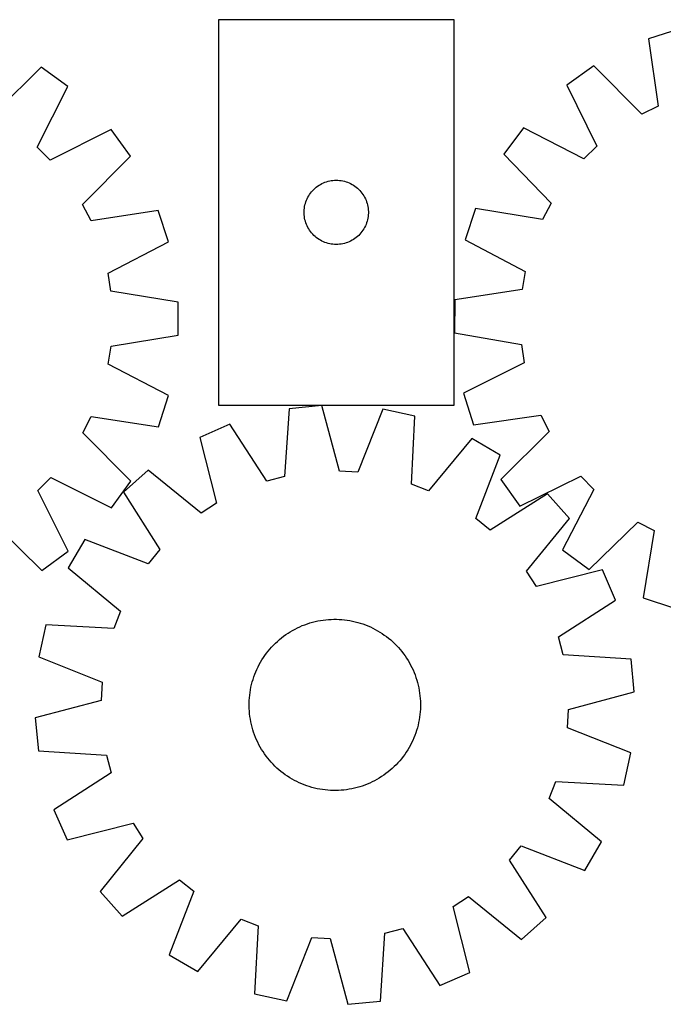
# Model space of a CAD drawing. Header units: millimetres. Extents: x 7 to 1493, y 7 to 467.
# Tile 3 of 5: x 725 to 1026, y 7 to 467. Entities that reach past the tile are written whole.
import ezdxf

# ---------------------------------------------------------------- set-up
doc = ezdxf.new("R2010")
doc.units = ezdxf.units.MM
doc.layers.add('CUT', color=7, linetype='CONTINUOUS', true_color=0x000000)

msp = doc.modelspace()

# ---------------------------------------------------------------- linework, layer by layer
at = {"layer": 'CUT'}
for p, q in [((927.945677, 466.623354), (817.945677, 466.623354)), ((817.945677, 466.623354), (817.945677, 286.623354)), ((927.945677, 286.623354), (927.945677, 466.623354)), ((1033.449985, 462.352139), (1018.773207, 457.734486)), ((1018.773207, 457.734486), (1023.275553, 426.290828)), ((735.105887, 444.520536), (712.548792, 422.156452)), ((747.564492, 435.492043), (735.105887, 444.520536)), ((993.224988, 445.016217), (980.693476, 436.089194)), ((1015.599728, 422.469692), (993.224988, 445.016217)), ((733.334796, 407.093267), (747.564492, 435.492043)), ((980.693476, 436.089194), (994.692086, 407.5758)), ((1023.275553, 426.290828), (1015.599728, 422.469692)), ((767.769122, 415.336678), (739.405168, 401.037695)), ((776.828002, 402.900149), (767.769122, 415.336678)), ((960.325838, 416.098568), (951.166263, 403.736014)), ((988.572739, 401.569723), (960.325838, 416.098568)), ((739.405168, 401.037695), (733.334796, 407.093267)), ((994.692086, 407.5758), (988.572739, 401.569723)), ((754.519052, 380.288526), (776.828002, 402.900149)), ((951.166263, 403.736014), (973.290856, 380.943973)), ((868.383954, 390.912885), (869.12561, 391.12877)), ((869.12561, 391.12877), (869.877396, 391.306189)), ((869.877396, 391.306189), (870.637318, 391.444672)), ((870.637318, 391.444672), (871.403362, 391.543852)), ((871.403362, 391.543852), (872.173495, 391.603465)), ((872.173495, 391.603465), (872.945677, 391.623354)), ((872.945677, 391.623354), (873.717858, 391.603465)), ((873.717858, 391.603465), (874.487992, 391.543852)), ((874.487992, 391.543852), (875.254035, 391.444672)), ((875.254035, 391.444672), (876.013958, 391.306189)), ((876.013958, 391.306189), (876.765744, 391.12877)), ((876.765744, 391.12877), (877.507399, 390.912885)), ((861.42747, 386.232252), (861.937396, 386.812454)), ((861.937396, 386.812454), (862.476514, 387.365637)), ((862.476514, 387.365637), (863.043395, 387.890333)), ((863.043395, 387.890333), (863.636534, 388.385151)), ((863.636534, 388.385151), (864.25436, 388.848779)), ((864.25436, 388.848779), (864.895234, 389.279987)), ((864.895234, 389.279987), (865.557456, 389.677633)), ((865.557456, 389.677633), (866.23927, 390.04066)), ((866.23927, 390.04066), (866.938868, 390.368108)), ((866.938868, 390.368108), (867.654395, 390.659106)), ((867.654395, 390.659106), (868.383954, 390.912885)), ((877.507399, 390.912885), (878.236958, 390.659106)), ((878.236958, 390.659106), (878.952485, 390.368108)), ((878.952485, 390.368108), (879.652084, 390.04066)), ((879.652084, 390.04066), (880.333898, 389.677633)), ((880.333898, 389.677633), (880.99612, 389.279987)), ((880.99612, 389.279987), (881.636993, 388.848779)), ((881.636993, 388.848779), (882.254819, 388.385151)), ((882.254819, 388.385151), (882.847959, 387.890333)), ((882.847959, 387.890333), (883.414839, 387.365637)), ((883.414839, 387.365637), (883.953957, 386.812454)), ((883.953957, 386.812454), (884.463883, 386.232252)), ((858.778338, 381.55149), (859.050817, 382.274272)), ((859.050817, 382.274272), (859.360143, 382.98207)), ((859.360143, 382.98207), (859.705495, 383.673005)), ((859.705495, 383.673005), (860.085957, 384.345246)), ((860.085957, 384.345246), (860.500522, 384.99701)), ((860.500522, 384.99701), (860.948088, 385.626568)), ((860.948088, 385.626568), (861.42747, 386.232252)), ((884.463883, 386.232252), (884.943265, 385.626568)), ((884.943265, 385.626568), (885.390832, 384.99701)), ((885.390832, 384.99701), (885.805396, 384.345246)), ((885.805396, 384.345246), (886.185859, 383.673005)), ((886.185859, 383.673005), (886.531211, 382.98207)), ((886.531211, 382.98207), (886.840536, 382.274272)), ((886.840536, 382.274272), (887.113015, 381.55149)), ((758.421045, 372.653487), (754.519052, 380.288526)), ((789.815397, 377.487684), (758.421045, 372.653487)), ((794.587805, 362.860495), (789.815397, 377.487684)), ((857.95065, 377.009573), (857.990414, 377.780986)), ((857.990414, 377.780986), (858.069837, 378.549329)), ((858.069837, 378.549329), (858.188707, 379.312565)), ((858.188707, 379.312565), (858.346711, 380.06867)), ((858.346711, 380.06867), (858.543429, 380.815639)), ((858.543429, 380.815639), (858.778338, 381.55149)), ((887.113015, 381.55149), (887.347925, 380.815639)), ((887.347925, 380.815639), (887.544642, 380.06867)), ((887.544642, 380.06867), (887.702646, 379.312565)), ((887.702646, 379.312565), (887.821517, 378.549329)), ((887.821517, 378.549329), (887.90094, 377.780986)), ((887.90094, 377.780986), (887.940704, 377.009573)), ((937.972931, 378.429852), (933.081897, 363.841901)), ((969.32699, 373.340872), (937.972931, 378.429852)), ((973.290856, 380.943973), (969.32699, 373.340872)), ((857.95065, 376.237135), (857.95065, 377.009573)), ((857.990414, 375.465722), (857.95065, 376.237135)), ((858.069837, 374.697379), (857.990414, 375.465722)), ((858.188707, 373.934143), (858.069837, 374.697379)), ((858.346711, 373.178038), (858.188707, 373.934143)), ((858.543429, 372.43107), (858.346711, 373.178038)), ((887.544642, 373.178038), (887.347925, 372.43107)), ((887.702646, 373.934143), (887.544642, 373.178038)), ((887.821517, 374.697379), (887.702646, 373.934143)), ((887.90094, 375.465722), (887.821517, 374.697379)), ((887.940704, 376.237135), (887.90094, 375.465722)), ((887.940704, 377.009573), (887.940704, 376.237135)), ((858.778338, 371.695218), (858.543429, 372.43107)), ((859.050817, 370.972436), (858.778338, 371.695218)), ((859.360143, 370.264638), (859.050817, 370.972436)), ((859.705495, 369.573703), (859.360143, 370.264638)), ((860.085957, 368.901462), (859.705495, 369.573703)), ((860.500522, 368.249698), (860.085957, 368.901462)), ((860.948088, 367.62014), (860.500522, 368.249698)), ((885.390832, 368.249698), (884.943265, 367.62014)), ((885.805396, 368.901462), (885.390832, 368.249698)), ((886.185859, 369.573703), (885.805396, 368.901462)), ((886.531211, 370.264638), (886.185859, 369.573703)), ((886.840536, 370.972436), (886.531211, 370.264638)), ((887.113015, 371.695218), (886.840536, 370.972436)), ((887.347925, 372.43107), (887.113015, 371.695218)), ((861.42747, 367.014456), (860.948088, 367.62014)), ((861.937396, 366.434254), (861.42747, 367.014456)), ((862.476514, 365.881071), (861.937396, 366.434254)), ((863.043395, 365.356375), (862.476514, 365.881071)), ((863.636534, 364.861557), (863.043395, 365.356375)), ((864.25436, 364.397929), (863.636534, 364.861557)), ((864.895234, 363.966721), (864.25436, 364.397929)), ((865.557456, 363.569075), (864.895234, 363.966721)), ((866.23927, 363.206048), (865.557456, 363.569075)), ((880.333898, 363.569075), (879.652084, 363.206048)), ((880.99612, 363.966721), (880.333898, 363.569075)), ((881.636993, 364.397929), (880.99612, 363.966721)), ((882.254819, 364.861557), (881.636993, 364.397929)), ((882.847959, 365.356375), (882.254819, 364.861557)), ((883.414839, 365.881071), (882.847959, 365.356375)), ((883.953957, 366.434254), (883.414839, 365.881071)), ((884.463883, 367.014456), (883.953957, 366.434254)), ((884.943265, 367.62014), (884.463883, 367.014456)), ((933.081897, 363.841901), (961.166764, 349.002257)), ((766.383357, 348.249408), (794.587805, 362.860495)), ((866.938868, 362.8786), (866.23927, 363.206048)), ((867.654395, 362.587602), (866.938868, 362.8786)), ((868.383954, 362.333823), (867.654395, 362.587602)), ((869.12561, 362.117938), (868.383954, 362.333823)), ((869.877396, 361.940519), (869.12561, 362.117938)), ((870.637318, 361.802036), (869.877396, 361.940519)), ((871.403362, 361.702856), (870.637318, 361.802036)), ((872.173495, 361.643243), (871.403362, 361.702856)), ((872.945677, 361.623354), (872.173495, 361.643243)), ((873.717858, 361.643243), (872.945677, 361.623354)), ((874.487992, 361.702856), (873.717858, 361.643243)), ((875.254035, 361.802036), (874.487992, 361.702856)), ((876.013958, 361.940519), (875.254035, 361.802036)), ((876.765744, 362.117938), (876.013958, 361.940519)), ((877.507399, 362.333823), (876.765744, 362.117938)), ((878.236958, 362.587602), (877.507399, 362.333823)), ((878.952485, 362.8786), (878.236958, 362.587602)), ((879.652084, 363.206048), (878.952485, 362.8786)), ((767.735016, 339.782272), (766.383357, 348.249408)), ((961.166764, 349.002257), (959.746391, 340.546377)), ((959.746391, 340.546377), (928.354327, 335.697347)), ((799.086668, 334.678478), (767.735016, 339.782272)), ((799.105448, 319.292439), (799.086668, 334.678478)), ((928.354327, 335.697347), (928.210602, 320.311968)), ((767.76635, 314.112124), (799.105448, 319.292439)), ((928.210602, 320.311968), (959.5066, 314.877329)), ((766.435365, 305.641713), (767.76635, 314.112124)), ((959.5066, 314.877329), (960.768755, 306.396389)), ((794.675398, 291.099524), (766.435365, 305.641713)), ((960.768755, 306.396389), (932.411561, 292.084007)), ((789.938712, 276.460727), (794.675398, 291.099524)), ((932.411561, 292.084007), (937.029215, 277.407229)), ((817.945677, 286.623354), (927.945677, 286.623354)), ((866.19088, 286.406064), (850.879246, 284.894641)), ((874.387231, 255.717392), (866.19088, 286.406064)), ((754.64931, 273.573727), (758.532653, 281.218269)), ((758.532653, 281.218269), (789.938712, 276.460727)), ((850.879246, 284.894641), (848.84122, 253.195726)), ((894.680594, 284.732148), (882.946813, 255.214473)), ((909.709879, 281.438041), (894.680594, 284.732148)), ((908.021752, 249.718568), (909.709879, 281.438041)), ((937.029215, 277.407229), (968.472873, 281.909575)), ((968.472873, 281.909575), (972.294008, 274.23375)), ((823.266649, 277.682823), (809.171474, 271.51382)), ((840.545163, 251.028974), (823.266649, 277.682823)), ((777.013394, 251.016632), (754.64931, 273.573727)), ((809.171474, 271.51382), (817.0287, 240.736575)), ((972.294008, 274.23375), (949.747483, 251.85901)), ((936.287939, 271.042246), (916.006987, 246.595207)), ((949.563704, 263.26506), (936.287939, 271.042246)), ((938.156343, 233.619709), (949.563704, 263.26506)), ((785.138908, 256.122212), (773.639928, 245.899492)), ((809.808244, 236.112249), (785.138908, 256.122212)), ((848.84122, 253.195726), (840.545163, 251.028974)), ((882.946813, 255.214473), (874.387231, 255.717392)), ((958.674507, 239.327498), (987.187901, 253.326109)), ((987.187901, 253.326109), (993.193977, 247.206761)), ((733.530553, 246.71735), (739.586125, 252.787723)), ((739.586125, 252.787723), (767.984901, 238.558026)), ((767.984901, 238.558026), (777.013394, 251.016632)), ((916.006987, 246.595207), (908.021752, 249.718568)), ((949.747483, 251.85901), (958.674507, 239.327498)), ((747.829535, 218.353397), (733.530553, 246.71735)), ((773.639928, 245.899492), (790.623285, 219.05661)), ((971.628464, 245.165), (944.785582, 228.181643)), ((981.851184, 233.66602), (971.628464, 245.165)), ((993.193977, 247.206761), (978.665133, 218.95986)), ((817.0287, 240.736575), (809.808244, 236.112249)), ((712.781384, 231.603466), (735.393007, 209.294516)), ((944.785582, 228.181643), (938.156343, 233.619709)), ((961.841221, 208.996683), (981.851184, 233.66602)), ((991.027687, 209.800285), (1013.819728, 231.924878)), ((1013.819728, 231.924878), (1021.422828, 227.961012)), ((1021.422828, 227.961012), (1016.333848, 196.606953)), ((755.539867, 223.834732), (747.762681, 210.558968)), ((785.185219, 212.427371), (755.539867, 223.834732)), ((735.393007, 209.294516), (747.829535, 218.353397)), ((790.623285, 219.05661), (785.185219, 212.427371)), ((978.665133, 218.95986), (991.027687, 209.800285)), ((747.762681, 210.558968), (772.20972, 190.278016)), ((966.465547, 201.776228), (961.841221, 208.996683)), ((997.242791, 209.633453), (966.465547, 201.776228)), ((1003.411795, 195.538279), (997.242791, 209.633453)), ((976.757946, 178.259765), (1003.411795, 195.538279)), ((1016.333848, 196.606953), (1030.9218, 191.715919)), ((772.20972, 190.278016), (769.08636, 182.29278)), ((857.096812, 183.549691), (858.266864, 184.007934)), ((858.266864, 184.007934), (859.450732, 184.429198)), ((859.450732, 184.429198), (860.647248, 184.813068)), ((860.647248, 184.813068), (861.855231, 185.159165)), ((861.855231, 185.159165), (863.073489, 185.467148)), ((863.073489, 185.467148), (864.30082, 185.736712)), ((864.30082, 185.736712), (865.536013, 185.967592)), ((865.536013, 185.967592), (866.777849, 186.15956)), ((866.777849, 186.15956), (868.025101, 186.312426)), ((868.025101, 186.312426), (869.27654, 186.426039)), ((869.27654, 186.426039), (870.53093, 186.500288)), ((870.53093, 186.500288), (871.787033, 186.535099)), ((871.787033, 186.535099), (873.04361, 186.530437)), ((873.04361, 186.530437), (874.29942, 186.486308)), ((874.29942, 186.486308), (875.553224, 186.402754)), ((875.553224, 186.402754), (876.803786, 186.279859)), ((876.803786, 186.279859), (878.04987, 186.117743)), ((878.04987, 186.117743), (879.290247, 185.916567)), ((879.290247, 185.916567), (880.523692, 185.676529)), ((880.523692, 185.676529), (881.74899, 185.397866)), ((881.74899, 185.397866), (882.96493, 185.080853)), ((882.96493, 185.080853), (884.170312, 184.725803)), ((884.170312, 184.725803), (885.363947, 184.333066)), ((885.363947, 184.333066), (886.544656, 183.90303)), ((737.366887, 183.980908), (734.07278, 168.951623)), ((769.08636, 182.29278), (737.366887, 183.980908)), ((849.388303, 179.349066), (850.430213, 180.051512)), ((850.430213, 180.051512), (851.493674, 180.720883)), ((851.493674, 180.720883), (852.577635, 181.35652)), ((852.577635, 181.35652), (853.681028, 181.957796)), ((853.681028, 181.957796), (854.802762, 182.524116)), ((854.802762, 182.524116), (855.941732, 183.054923)), ((855.941732, 183.054923), (857.096812, 183.549691)), ((886.544656, 183.90303), (887.711276, 183.436119)), ((887.711276, 183.436119), (888.862654, 182.932794)), ((888.862654, 182.932794), (889.997654, 182.393551)), ((889.997654, 182.393551), (891.115155, 181.818924)), ((891.115155, 181.818924), (892.214056, 181.209478)), ((892.214056, 181.209478), (893.293272, 180.565816)), ((893.293272, 180.565816), (894.351737, 179.888573)), ((894.351737, 179.888573), (895.388407, 179.178416)), ((843.645362, 174.480861), (844.537192, 175.366099)), ((844.537192, 175.366099), (845.456388, 176.222886)), ((845.456388, 176.222886), (846.402043, 177.050379)), ((846.402043, 177.050379), (847.373223, 177.847759)), ((847.373223, 177.847759), (848.368971, 178.61424)), ((848.368971, 178.61424), (849.388303, 179.349066)), ((895.388407, 179.178416), (896.402258, 178.436048)), ((896.402258, 178.436048), (897.392292, 177.6622)), ((897.392292, 177.6622), (898.357529, 176.857636)), ((898.357529, 176.857636), (899.297019, 176.02315)), ((899.297019, 176.02315), (900.209833, 175.159566)), ((900.209833, 175.159566), (901.09507, 174.267736)), ((978.924697, 169.963708), (976.757946, 178.259765)), ((839.626511, 169.659435), (840.36888, 170.673287)), ((840.36888, 170.673287), (841.142728, 171.66332)), ((841.142728, 171.66332), (841.947292, 172.628558)), ((841.947292, 172.628558), (842.781778, 173.568047)), ((842.781778, 173.568047), (843.645362, 174.480861)), ((901.09507, 174.267736), (901.951858, 173.348539)), ((901.951858, 173.348539), (902.77935, 172.402885)), ((902.77935, 172.402885), (903.576731, 171.431704)), ((903.576731, 171.431704), (904.343212, 170.435957)), ((904.343212, 170.435957), (905.078038, 169.416625)), ((734.07278, 168.951623), (763.590455, 157.217842)), ((836.986004, 165.386184), (837.595449, 166.485084)), ((837.595449, 166.485084), (838.239111, 167.5643)), ((838.239111, 167.5643), (838.916355, 168.622765)), ((838.916355, 168.622765), (839.626511, 169.659435)), ((905.078038, 169.416625), (905.780483, 168.374714)), ((905.780483, 168.374714), (906.449855, 167.311253)), ((906.449855, 167.311253), (907.085492, 166.227292)), ((907.085492, 166.227292), (907.686768, 165.1239)), ((1010.623612, 167.925682), (978.924697, 169.963708)), ((1012.135035, 152.614048), (1010.623612, 167.925682)), ((834.901898, 160.815685), (835.368809, 161.982304)), ((835.368809, 161.982304), (835.872134, 163.133682)), ((835.872134, 163.133682), (836.411376, 164.268682)), ((836.411376, 164.268682), (836.986004, 165.386184)), ((907.686768, 165.1239), (908.253088, 164.002165)), ((908.253088, 164.002165), (908.783894, 162.863196)), ((908.783894, 162.863196), (909.278663, 161.708115)), ((909.278663, 161.708115), (909.736905, 160.538064)), ((763.590455, 157.217842), (763.087536, 148.65826)), ((833.407061, 156.020018), (833.724074, 157.235958)), ((833.724074, 157.235958), (834.079125, 158.44134)), ((834.079125, 158.44134), (834.471862, 159.634975)), ((834.471862, 159.634975), (834.901898, 160.815685)), ((909.736905, 160.538064), (910.15817, 159.354196)), ((910.15817, 159.354196), (910.54204, 158.15768)), ((910.54204, 158.15768), (910.888137, 156.949697)), ((910.888137, 156.949697), (911.19612, 155.731438)), ((832.525068, 151.074814), (832.687184, 152.320898)), ((832.687184, 152.320898), (832.88836, 153.561275)), ((832.88836, 153.561275), (833.128398, 154.794721)), ((833.128398, 154.794721), (833.407061, 156.020018)), ((911.19612, 155.731438), (911.465684, 154.504107)), ((911.465684, 154.504107), (911.696564, 153.268914)), ((911.696564, 153.268914), (911.888532, 152.027079)), ((911.888532, 152.027079), (912.041398, 150.779826)), ((981.446363, 144.417696), (1012.135035, 152.614048)), ((763.087536, 148.65826), (732.398864, 140.461908)), ((832.269829, 146.058061), (832.27449, 147.314638)), ((832.27449, 147.314638), (832.31862, 148.570448)), ((832.31862, 148.570448), (832.402173, 149.824253)), ((832.402173, 149.824253), (832.525068, 151.074814)), ((912.041398, 150.779826), (912.155011, 149.528388)), ((912.155011, 149.528388), (912.22926, 148.273998)), ((912.22926, 148.273998), (912.26407, 147.017895)), ((832.304639, 144.801958), (832.269829, 146.058061)), ((832.378888, 143.547568), (832.304639, 144.801958)), ((832.492502, 142.296129), (832.378888, 143.547568)), ((912.131726, 143.251703), (912.008831, 142.001142)), ((912.21528, 144.505508), (912.131726, 143.251703)), ((912.259409, 145.761318), (912.21528, 144.505508)), ((912.26407, 147.017895), (912.259409, 145.761318)), ((980.943444, 135.858114), (981.446363, 144.417696)), ((732.398864, 140.461908), (733.910287, 125.150274)), ((832.645367, 141.048877), (832.492502, 142.296129)), ((832.837335, 139.807041), (832.645367, 141.048877)), ((833.068215, 138.571849), (832.837335, 139.807041)), ((833.337779, 137.344517), (833.068215, 138.571849)), ((911.405501, 138.281235), (911.126838, 137.055938)), ((911.645539, 139.514681), (911.405501, 138.281235)), ((911.846715, 140.755058), (911.645539, 139.514681)), ((912.008831, 142.001142), (911.846715, 140.755058)), ((833.645762, 136.126259), (833.337779, 137.344517)), ((833.991859, 134.918276), (833.645762, 136.126259)), ((834.37573, 133.72176), (833.991859, 134.918276)), ((834.796994, 132.537892), (834.37573, 133.72176)), ((910.062037, 133.440981), (909.632001, 132.260271)), ((910.454775, 134.634616), (910.062037, 133.440981)), ((910.809825, 135.839998), (910.454775, 134.634616)), ((911.126838, 137.055938), (910.809825, 135.839998)), ((1010.461119, 124.124333), (980.943444, 135.858114)), ((835.255236, 131.36784), (834.796994, 132.537892)), ((835.750005, 130.21276), (835.255236, 131.36784)), ((836.280811, 129.07379), (835.750005, 130.21276)), ((836.847132, 127.952056), (836.280811, 129.07379)), ((908.122523, 128.807274), (907.547895, 127.689772)), ((908.661765, 129.942274), (908.122523, 128.807274)), ((909.16509, 131.093652), (908.661765, 129.942274)), ((909.632001, 132.260271), (909.16509, 131.093652)), ((733.910287, 125.150274), (765.609202, 123.112248)), ((837.448407, 126.848664), (836.847132, 127.952056)), ((838.084044, 125.764702), (837.448407, 126.848664)), ((838.753416, 124.701242), (838.084044, 125.764702)), ((839.455861, 123.659331), (838.753416, 124.701242)), ((905.617545, 124.453191), (904.907388, 123.416521)), ((906.294788, 125.511656), (905.617545, 124.453191)), ((906.93845, 126.590871), (906.294788, 125.511656)), ((907.547895, 127.689772), (906.93845, 126.590871)), ((765.609202, 123.112248), (767.775954, 114.816191)), ((840.190687, 122.639999), (839.455861, 123.659331)), ((840.957168, 121.644252), (840.190687, 122.639999)), ((841.754549, 120.673071), (840.957168, 121.644252)), ((842.582041, 119.727416), (841.754549, 120.673071)), ((843.438829, 118.80822), (842.582041, 119.727416)), ((902.586607, 120.447398), (901.752122, 119.507909)), ((903.391171, 121.412636), (902.586607, 120.447398)), ((904.16502, 122.402669), (903.391171, 121.412636)), ((904.907388, 123.416521), (904.16502, 122.402669)), ((1007.167013, 109.095048), (1010.461119, 124.124333)), ((844.324067, 117.91639), (843.438829, 118.80822)), ((845.236881, 117.052806), (844.324067, 117.91639)), ((846.17637, 116.21832), (845.236881, 117.052806)), ((847.141607, 115.413756), (846.17637, 116.21832)), ((848.131641, 114.639908), (847.141607, 115.413756)), ((897.160676, 115.228197), (896.164928, 114.461715)), ((898.131856, 116.025577), (897.160676, 115.228197)), ((899.077511, 116.853069), (898.131856, 116.025577)), ((899.996707, 117.709857), (899.077511, 116.853069)), ((900.888537, 118.595095), (899.996707, 117.709857)), ((901.752122, 119.507909), (900.888537, 118.595095)), ((767.775954, 114.816191), (741.122104, 97.537677)), ((849.145493, 113.897539), (848.131641, 114.639908)), ((850.182163, 113.187383), (849.145493, 113.897539)), ((851.240628, 112.51014), (850.182163, 113.187383)), ((852.319843, 111.866477), (851.240628, 112.51014)), ((853.418744, 111.257032), (852.319843, 111.866477)), ((854.536246, 110.682405), (853.418744, 111.257032)), ((855.671245, 110.143162), (854.536246, 110.682405)), ((889.731137, 110.55184), (888.592168, 110.021033)), ((890.852871, 111.11816), (889.731137, 110.55184)), ((891.956264, 111.719435), (890.852871, 111.11816)), ((893.040225, 112.355073), (891.956264, 111.719435)), ((894.103686, 113.024444), (893.040225, 112.355073)), ((895.145596, 113.726889), (894.103686, 113.024444)), ((896.164928, 114.461715), (895.145596, 113.726889)), ((972.324179, 102.79794), (975.44754, 110.783176)), ((975.44754, 110.783176), (1007.167013, 109.095048)), ((856.822623, 109.639837), (855.671245, 110.143162)), ((857.989243, 109.172926), (856.822623, 109.639837)), ((859.169953, 108.74289), (857.989243, 109.172926)), ((860.363588, 108.350153), (859.169953, 108.74289)), ((861.56897, 107.995103), (860.363588, 108.350153)), ((862.784909, 107.67809), (861.56897, 107.995103)), ((864.010207, 107.399427), (862.784909, 107.67809)), ((865.243653, 107.159389), (864.010207, 107.399427)), ((866.48403, 106.958212), (865.243653, 107.159389)), ((867.730114, 106.796097), (866.48403, 106.958212)), ((868.980675, 106.673201), (867.730114, 106.796097)), ((870.234479, 106.589648), (868.980675, 106.673201)), ((871.49029, 106.545519), (870.234479, 106.589648)), ((872.746866, 106.540857), (871.49029, 106.545519)), ((874.00297, 106.575668), (872.746866, 106.540857)), ((875.257359, 106.649916), (874.00297, 106.575668)), ((876.508798, 106.76353), (875.257359, 106.649916)), ((877.756051, 106.916396), (876.508798, 106.76353)), ((878.997886, 107.108363), (877.756051, 106.916396)), ((880.233079, 107.339243), (878.997886, 107.108363)), ((881.46041, 107.608808), (880.233079, 107.339243)), ((882.678668, 107.916791), (881.46041, 107.608808)), ((883.886652, 108.262888), (882.678668, 107.916791)), ((885.083168, 108.646758), (883.886652, 108.262888)), ((886.267036, 109.068022), (885.083168, 108.646758)), ((887.437087, 109.526265), (886.267036, 109.068022)), ((888.592168, 110.021033), (887.437087, 109.526265)), ((996.771218, 82.516988), (972.324179, 102.79794)), ((741.122104, 97.537677), (747.291108, 83.442503)), ((747.291108, 83.442503), (778.068352, 91.299728)), ((778.068352, 91.299728), (782.692678, 84.079272)), ((782.692678, 84.079272), (762.682715, 59.409936)), ((953.910614, 74.019346), (959.348681, 80.648585)), ((959.348681, 80.648585), (988.994032, 69.241224)), ((988.994032, 69.241224), (996.771218, 82.516988)), ((970.893972, 47.176463), (953.910614, 74.019346)), ((772.905435, 47.910956), (799.748318, 64.894313)), ((799.748318, 64.894313), (806.377556, 59.456247)), ((762.682715, 59.409936), (772.905435, 47.910956)), ((806.377556, 59.456247), (794.970195, 29.810896)), ((927.505199, 52.33938), (934.725655, 56.963706)), ((934.725655, 56.963706), (959.394991, 36.953744)), ((935.362425, 21.562136), (927.505199, 52.33938)), ((808.24596, 22.033709), (828.526912, 46.480749)), ((828.526912, 46.480749), (836.512148, 43.357388)), ((959.394991, 36.953744), (970.893972, 47.176463)), ((836.512148, 43.357388), (834.82402, 11.637915)), ((895.692679, 39.88023), (903.988736, 42.046982)), ((903.988736, 42.046982), (921.267251, 15.393132)), ((849.853305, 8.343808), (861.587086, 37.861483)), ((861.587086, 37.861483), (870.146668, 37.358564)), ((870.146668, 37.358564), (878.343019, 6.669892)), ((893.654654, 8.181315), (895.692679, 39.88023)), ((794.970195, 29.810896), (808.24596, 22.033709)), ((921.267251, 15.393132), (935.362425, 21.562136)), ((834.82402, 11.637915), (849.853305, 8.343808)), ((878.343019, 6.669892), (893.654654, 8.181315))]:
    msp.add_line(p, q, dxfattribs=at)

doc.saveas('drawing.dxf')
